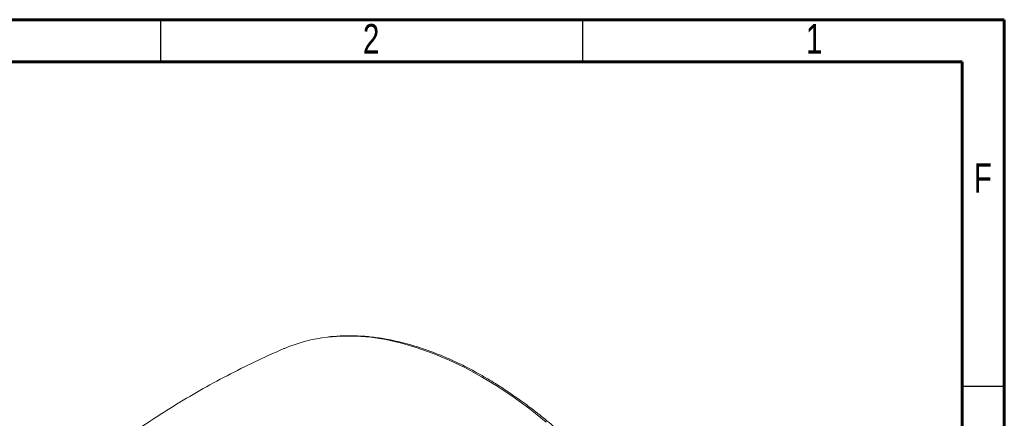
# Model space of a CAD drawing. Header units: inches. Extents: x 0.6 to 16.3, y 0.2 to 11.5.
# Tile 7 of 7: x 11.7 to 16.3, y 9.6 to 11.5. Entities that reach past the tile are written whole.
import ezdxf

# ---------------------------------------------------------------- set-up
doc = ezdxf.new("R2010")
doc.units = ezdxf.units.IN
doc.header["$MEASUREMENT"] = 0
doc.styles.add('SLDTEXTSTYLE0', font='TXT', dxfattribs={"width": 0.75})

msp = doc.modelspace()

# ---------------------------------------------------------------- linework, layer by layer
at = {"color": 7, "linetype": 'Continuous', "lineweight": 60}
for p, q in [((0.59055118, 11.49606299), (16.33858268, 11.49606299)), ((16.33858268, 11.49606299), (16.33858268, 0.19685039)), ((0.78740157, 11.2992126), (16.14173228, 11.2992126)), ((16.14173228, 11.2992126), (16.14173228, 0.39370079))]:
    msp.add_line(p, q, dxfattribs=at)
at = {"color": 7, "linetype": 'Continuous', "lineweight": 30}
for p, q in [((12.4015748, 11.49606299), (12.4015748, 11.2992126)), ((14.37007874, 11.49606299), (14.37007874, 11.2992126)), ((16.33858268, 9.78346457), (16.14173228, 9.78346457))]:
    msp.add_line(p, q, dxfattribs=at)
at = {"color": 7, "linetype": 'Continuous', "lineweight": 15, "flags": 128}
msp.add_lwpolyline([(14.20066266, 9.61835233), (14.12630192, 9.67775669), (14.05127776, 9.73287101), (13.97581023, 9.78353365), (13.90012069, 9.82959599), (13.82443115, 9.87092293), (13.74896362, 9.90739325), (13.67393946, 9.93889998), (13.59957872, 9.96535069), (13.52609953, 9.98666782), (13.45371741, 10.00278882), (13.38264467, 10.01366641), (13.31308977, 10.0192687), (13.24525673, 10.01957924), (13.18015481, 10.01469191)], dxfattribs=at)
at = {"color": 7, "linetype": 'Continuous', "lineweight": 15}
msp.add_arc((13.25956947, 9.30849714), 0.710646, 96.41620313, 113.07995769, dxfattribs=at)
for points, knots in [([(15.30389779, 7.41726601), (15.30379358, 7.43197893), (15.30349157, 7.47461854), (15.30013972, 7.54671545), (15.29263443, 7.63395009), (15.28138807, 7.72272921), (15.26649892, 7.81278088), (15.24799286, 7.90387871), (15.22592663, 7.99578128), (15.20035996, 8.08824872), (15.17136293, 8.18103891), (15.13901375, 8.27390919), (15.10339917, 8.36661657), (15.06461412, 8.4589185), (15.02276152, 8.55057337), (14.97795205, 8.64134118), (14.93030385, 8.73098412), (14.87994224, 8.81926723), (14.82699948, 8.90595882), (14.77161439, 8.99083122), (14.71393194, 9.07366142), (14.65410276, 9.15423176), (14.59228282, 9.2323304), (14.52863298, 9.3077518), (14.46331863, 9.38029721), (14.39650919, 9.44977519), (14.32837769, 9.51600203), (14.25910033, 9.57880218), (14.18885603, 9.63800862), (14.11782603, 9.69346324), (14.04619347, 9.74501709), (13.97414306, 9.79253074), (13.90186075, 9.83587449), (13.82953354, 9.87492861), (13.75734965, 9.9095835), (13.6854987, 9.93973983), (13.6141711, 9.96531016), (13.54355889, 9.98621632), (13.47385089, 10.00240262), (13.40525024, 10.01379044), (13.33790852, 10.02045192), (13.27216815, 10.02196834), (13.22107968, 10.02027159), (13.19260222, 10.01639168), (13.18485054, 10.01533555)], [0, 0, 0, 0, 0.0128916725, 0.0373614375, 0.0618297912, 0.0862949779, 0.1107565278, 0.1352142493, 0.159668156, 0.1841184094, 0.208565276, 0.2330090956, 0.2574502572, 0.2818891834, 0.3063263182, 0.3307621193, 0.3551970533, 0.3796315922, 0.4040662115, 0.4285012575, 0.4529371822, 0.4773744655, 0.501813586, 0.5262550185, 0.5506992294, 0.5751466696, 0.5995977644, 0.6240528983, 0.6485123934, 0.6729764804, 0.6974452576, 0.7219186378, 0.746396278, 0.7708774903, 0.795361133, 0.8198450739, 0.8443262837, 0.868801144, 0.8932650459, 0.9177123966, 0.9421367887, 0.9665314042, 0.9908897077, 1, 1, 1, 1]), ([(12.98115793, 9.96219718), (12.97887826, 9.96126241), (12.93187051, 9.94198711), (12.84200664, 9.89984507), (12.71204058, 9.83555009), (12.58490311, 9.76610827), (12.46046961, 9.69245712), (12.33926371, 9.61426078), (12.24300104, 9.54826012), (12.18835514, 9.50689084), (12.17191, 9.49444116)], [0, 0, 0, 0, 0.0078984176, 0.162868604, 0.3176404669, 0.4721719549, 0.6264224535, 0.7803475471, 0.9338977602, 1, 1, 1, 1])]:
    msp.add_open_spline(points, degree=3, knots=knots, dxfattribs=at)

# ---------------------------------------------------------------- texts
at = {"color": 7, "linetype": 'Continuous', "lineweight": 0, "char_height": 0.13779528, "attachment_point": 2, "style": 'SLDTEXTSTYLE0'}
for s, insert in [('2', (13.38443925, 11.47577021)), ('1', (15.45136838, 11.47577021)), ('F', (16.23872211, 10.82616391))]:
    msp.add_mtext(s, dxfattribs=dict(at, insert=insert))

doc.saveas('drawing.dxf')
